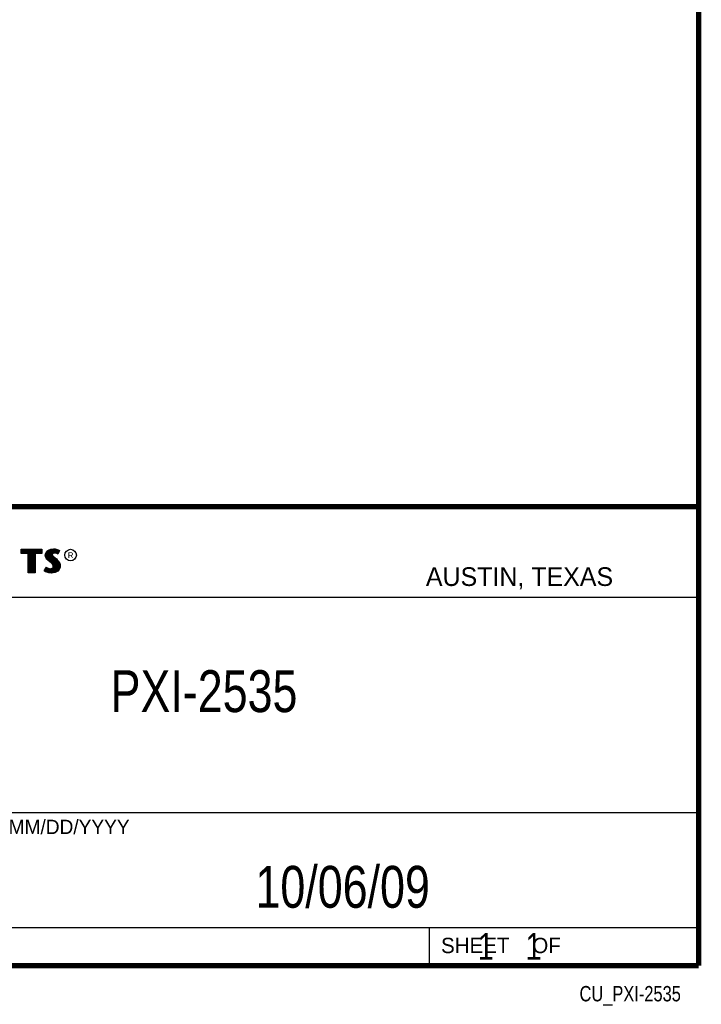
# Model space of a CAD drawing. Header units: inches. Extents: x 0.2 to 16.8, y 0.1 to 10.8.
# Tile 10 of 11: x 14.2 to 16.8, y 0.1 to 3.8. Entities that reach past the tile are written whole.
import ezdxf
from ezdxf.enums import TextEntityAlignment as Align

# ---------------------------------------------------------------- set-up
doc = ezdxf.new("R2010")
doc.units = ezdxf.units.IN
doc.header["$LTSCALE"] = 0.935
doc.header["$MEASUREMENT"] = 0
doc.layers.get('0').update_dxf_attribs({"linetype": 'CONTINUOUS'})
doc.styles.get("Standard").update_dxf_attribs({"font": 'txt', "width": 0.8})

msp = doc.modelspace()

# ---------------------------------------------------------------- linework, layer by layer
at = {"color": 2, "linetype": 'CONTINUOUS'}
for p, q in [((13.0652, 1.9695), (16.745, 1.9695)), ((16.745, 1.9695), (16.745, 0.2605)), ((14.2237, 1.8113), (14.3005, 1.8113)), ((14.2237, 1.795), (14.2237, 1.8113)), ((14.2262, 1.8087), (14.2979, 1.8087)), ((14.2262, 1.7975), (14.2262, 1.8087)), ((14.2282, 1.7975), (14.2282, 1.8087)), ((14.2317, 1.7975), (14.2317, 1.8087)), ((14.2351, 1.7975), (14.2351, 1.8087)), ((14.2386, 1.7975), (14.2386, 1.8087)), ((14.2421, 1.7975), (14.2421, 1.8087)), ((14.2456, 1.7975), (14.2456, 1.8087)), ((14.249, 1.7975), (14.249, 1.8087)), ((14.2514, 1.7975), (14.2525, 1.8087)), ((14.256, 1.7266), (14.256, 1.8087)), ((14.2595, 1.7266), (14.2595, 1.8087)), ((14.2629, 1.7266), (14.2629, 1.8087)), ((14.2664, 1.7266), (14.2664, 1.8087)), ((14.2699, 1.7266), (14.2699, 1.8087)), ((14.2727, 1.7975), (14.2734, 1.8087)), ((14.2768, 1.7975), (14.2768, 1.8087)), ((14.2803, 1.7975), (14.2803, 1.8087)), ((14.2838, 1.7975), (14.2838, 1.8087)), ((14.2873, 1.7975), (14.2873, 1.8087)), ((14.2907, 1.7975), (14.2907, 1.8087)), ((14.2942, 1.7975), (14.2942, 1.8087)), ((14.2979, 1.8087), (14.2979, 1.7975)), ((14.3005, 1.8113), (14.3005, 1.795)), ((14.3147, 1.797), (14.3194, 1.8038)), ((14.3171, 1.796), (14.3212, 1.8021)), ((14.3194, 1.8038), (14.3255, 1.8083)), ((14.3212, 1.8021), (14.3268, 1.8061)), ((14.322, 1.7748), (14.322, 1.8026)), ((14.3255, 1.8083), (14.3342, 1.8118)), ((14.3255, 1.7713), (14.3255, 1.8052)), ((14.3268, 1.8061), (14.3349, 1.8093)), ((14.329, 1.7684), (14.329, 1.807)), ((14.3325, 1.7655), (14.3325, 1.8084)), ((14.3342, 1.8118), (14.3438, 1.8128)), ((14.3349, 1.8093), (14.3439, 1.8103)), ((14.337, 1.7936), (14.3359, 1.8094)), ((14.3394, 1.7967), (14.3394, 1.8098)), ((14.3429, 1.7984), (14.3429, 1.8102)), ((14.3438, 1.8128), (14.3503, 1.8124)), ((14.3439, 1.8103), (14.3499, 1.8099)), ((14.3474, 1.7992), (14.3442, 1.7988)), ((14.3464, 1.7991), (14.3464, 1.8101)), ((14.3506, 1.799), (14.3474, 1.7992)), ((14.3498, 1.7991), (14.3498, 1.8099)), ((14.3499, 1.8099), (14.3567, 1.8085)), ((14.3503, 1.8124), (14.3573, 1.8109)), ((14.3533, 1.7985), (14.3533, 1.8092)), ((14.3567, 1.8085), (14.3607, 1.807)), ((14.3568, 1.7976), (14.3568, 1.8084)), ((14.3573, 1.8109), (14.3617, 1.8094)), ((14.3631, 1.806), (14.3586, 1.797)), ((14.3665, 1.8071), (14.3596, 1.7934)), ((14.3603, 1.8003), (14.3603, 1.8072)), ((14.3607, 1.807), (14.3631, 1.806)), ((14.3617, 1.8094), (14.3665, 1.8071)), ((14.2488, 1.795), (14.2237, 1.795)), ((14.2514, 1.7975), (14.2262, 1.7975)), ((14.2488, 1.724), (14.2488, 1.795)), ((14.2514, 1.7266), (14.2514, 1.7975)), ((14.2979, 1.7975), (14.2727, 1.7975)), ((14.2727, 1.7975), (14.2727, 1.7266)), ((14.3005, 1.795), (14.2753, 1.795)), ((14.2753, 1.795), (14.2753, 1.724)), ((14.3132, 1.7895), (14.3147, 1.797)), ((14.3138, 1.7838), (14.3132, 1.7895)), ((14.3158, 1.7787), (14.3138, 1.7838)), ((14.3158, 1.7893), (14.3171, 1.796)), ((14.3163, 1.7844), (14.3158, 1.7893)), ((14.3185, 1.7748), (14.3158, 1.7787)), ((14.318, 1.7798), (14.3163, 1.7844)), ((14.3204, 1.7764), (14.318, 1.7798)), ((14.3237, 1.7695), (14.3185, 1.7748)), ((14.3186, 1.7785), (14.3186, 1.7981)), ((14.3255, 1.7714), (14.3204, 1.7764)), ((14.3357, 1.7595), (14.3237, 1.7695)), ((14.3375, 1.7613), (14.3255, 1.7714)), ((14.3359, 1.7626), (14.3368, 1.7911)), ((14.337, 1.7936), (14.3368, 1.7911)), ((14.3368, 1.7911), (14.3376, 1.7874)), ((14.3387, 1.7962), (14.337, 1.7936)), ((14.3376, 1.7874), (14.3413, 1.7829)), ((14.3411, 1.7979), (14.3387, 1.7962)), ((14.3395, 1.7928), (14.3393, 1.7913)), ((14.3393, 1.7913), (14.3399, 1.7886)), ((14.3394, 1.7594), (14.3394, 1.7852)), ((14.3405, 1.7944), (14.3395, 1.7928)), ((14.3399, 1.7886), (14.3431, 1.7847)), ((14.3422, 1.7956), (14.3405, 1.7944)), ((14.3442, 1.7988), (14.3411, 1.7979)), ((14.3413, 1.7829), (14.3529, 1.7732)), ((14.3447, 1.7964), (14.3422, 1.7956)), ((14.3429, 1.7552), (14.3429, 1.7815)), ((14.3431, 1.7847), (14.3546, 1.7751)), ((14.3474, 1.7967), (14.3447, 1.7964)), ((14.3464, 1.7266), (14.3464, 1.7787)), ((14.3503, 1.7965), (14.3474, 1.7967)), ((14.3498, 1.7271), (14.3498, 1.7758)), ((14.3548, 1.7956), (14.3503, 1.7965)), ((14.3554, 1.7981), (14.3506, 1.799)), ((14.3529, 1.7732), (14.356, 1.7701)), ((14.3533, 1.7293), (14.3533, 1.7728)), ((14.3546, 1.7751), (14.3578, 1.7719)), ((14.3572, 1.7949), (14.3548, 1.7956)), ((14.3583, 1.7972), (14.3554, 1.7981)), ((14.356, 1.7701), (14.359, 1.767)), ((14.3568, 1.7306), (14.3568, 1.7693)), ((14.3596, 1.7934), (14.3572, 1.7949)), ((14.3578, 1.7719), (14.3609, 1.7686)), ((14.3586, 1.797), (14.3583, 1.7972)), ((14.359, 1.767), (14.3624, 1.7626)), ((14.3603, 1.7344), (14.3603, 1.7654)), ((14.3609, 1.7686), (14.3645, 1.764)), ((14.3624, 1.7626), (14.3649, 1.7576)), ((14.3645, 1.764), (14.3672, 1.7586)), ((14.2727, 1.7266), (14.2514, 1.7266)), ((14.3092, 1.7305), (14.317, 1.7449)), ((14.3141, 1.7272), (14.3092, 1.7305)), ((14.3125, 1.7314), (14.3178, 1.7412)), ((14.3153, 1.7295), (14.3125, 1.7314)), ((14.3189, 1.7253), (14.3141, 1.7272)), ((14.3151, 1.7296), (14.3151, 1.7361)), ((14.3197, 1.7277), (14.3153, 1.7295)), ((14.317, 1.7449), (14.3203, 1.7425)), ((14.3178, 1.7412), (14.319, 1.7404)), ((14.3186, 1.728), (14.319, 1.7404)), ((14.319, 1.7404), (14.3226, 1.7385)), ((14.3264, 1.7263), (14.3197, 1.7277)), ((14.3203, 1.7425), (14.3236, 1.7409)), ((14.322, 1.7272), (14.322, 1.7387)), ((14.3226, 1.7385), (14.3274, 1.7369)), ((14.3236, 1.7409), (14.3279, 1.7394)), ((14.3255, 1.7264), (14.3255, 1.7376)), ((14.3322, 1.7254), (14.3264, 1.7263)), ((14.3274, 1.7369), (14.3318, 1.7364)), ((14.3279, 1.7394), (14.3318, 1.7389)), ((14.329, 1.7259), (14.329, 1.7367)), ((14.3318, 1.7389), (14.3354, 1.7392)), ((14.3318, 1.7364), (14.336, 1.7367)), ((14.3325, 1.7254), (14.3325, 1.7363)), ((14.3354, 1.7392), (14.3381, 1.7403)), ((14.3396, 1.7556), (14.3357, 1.7595)), ((14.3359, 1.7252), (14.3359, 1.7367)), ((14.336, 1.7367), (14.3393, 1.738)), ((14.3492, 1.727), (14.3362, 1.7253)), ((14.3416, 1.7572), (14.3375, 1.7613)), ((14.3381, 1.7403), (14.3407, 1.7421)), ((14.3393, 1.738), (14.3426, 1.7403)), ((14.3394, 1.7257), (14.3394, 1.7381)), ((14.3419, 1.752), (14.3396, 1.7556)), ((14.3407, 1.7421), (14.3422, 1.7445)), ((14.3442, 1.753), (14.3416, 1.7572)), ((14.3429, 1.7482), (14.3419, 1.752)), ((14.3422, 1.7445), (14.3429, 1.7482)), ((14.3426, 1.7403), (14.3446, 1.7435)), ((14.3429, 1.7262), (14.3429, 1.7405)), ((14.3455, 1.7483), (14.3442, 1.753)), ((14.3446, 1.7435), (14.3455, 1.7483)), ((14.358, 1.7319), (14.3492, 1.727)), ((14.3596, 1.7299), (14.35, 1.7245)), ((14.3631, 1.7376), (14.358, 1.7319)), ((14.3653, 1.7362), (14.3596, 1.7299)), ((14.3657, 1.7434), (14.3631, 1.7376)), ((14.3637, 1.7383), (14.3649, 1.7576)), ((14.3649, 1.7576), (14.3661, 1.7537)), ((14.3681, 1.7427), (14.3653, 1.7362)), ((14.3665, 1.7485), (14.3657, 1.7434)), ((14.3661, 1.7537), (14.3665, 1.7485)), ((14.3672, 1.7586), (14.3686, 1.7542)), ((14.369, 1.7484), (14.3681, 1.7427)), ((14.3686, 1.7542), (14.369, 1.7484)), ((14.2753, 1.724), (14.2488, 1.724)), ((14.326, 1.7238), (14.3189, 1.7253)), ((14.332, 1.7229), (14.326, 1.7238)), ((14.3363, 1.7227), (14.332, 1.7229)), ((14.3362, 1.7253), (14.3322, 1.7254)), ((14.35, 1.7245), (14.3363, 1.7227)), ((13.0653, 1.6329), (16.75, 1.6329)), ((13.0652, 0.8295), (16.745, 0.8295)), ((13.0652, 0.4005), (16.745, 0.4005)), ((15.745, 0.4005), (15.745, 0.2605)), ((13.0652, 0.2605), (16.745, 0.2605)), ((15.7462, 0.2607), (16.7462, 0.2607)), ((15.7462, 0.2607), (15.7462, 0.2602)), ((15.7462, 0.2602), (16.7462, 0.2602)), ((16.7462, 0.2607), (16.7462, 0.2602))]:
    msp.add_line(p, q, dxfattribs=at)
at = {"color": 7, "linetype": 'CONTINUOUS', "const_width": 0.02}
for points in [[(16.75, 0.2586), (16.75, 10.7586)], [(11.4718, 1.9702), (16.75, 1.9707)], [(0.25, 0.2586), (16.75, 0.2586)]]:
    msp.add_lwpolyline(points, dxfattribs=at)
at = {"color": 2, "linetype": 'CONTINUOUS'}
msp.add_circle((14.4074, 1.7896), 0.0215, dxfattribs=at)

# ---------------------------------------------------------------- texts
for s, height, p in [('R', 0.0217, (14.3971, 1.7782)), ('AUSTIN, TEXAS', 0.069617, (15.7327, 1.6745)), ('MM/DD/YYYY', 0.05325, (14.1765, 0.7494)), ('SHEET    OF', 0.057262, (15.7892, 0.3052))]:
    msp.add_text(s, height=height, dxfattribs=at).set_placement(p)
at = {"color": 7, "linetype": 'CONTINUOUS', "width": 0.8}
msp.add_text('10/06/09 ', height=0.15625, dxfattribs=at).set_placement((15.4455, 0.4744), align=Align.CENTER)
at = {"color": 2, "linetype": 'CONTINUOUS', "width": 0.8}
msp.add_text('CU_PXI-2535', height=0.057262, dxfattribs=at).set_placement((16.6837, 0.1254), align=Align.RIGHT)
at = {"color": 7, "linetype": 'CONTINUOUS'}
for s, insert, char_height, width, attachment_point in [('PXI-2535\\P ', (14.9051, 1.3603), 0.15625, 1, 2), ('    1    1', (15.8075, 0.3805), 0.1, 0.8, 1)]:
    msp.add_mtext(s, dxfattribs=dict(at, insert=insert, char_height=char_height, width=width, attachment_point=attachment_point))

doc.saveas('drawing.dxf')
